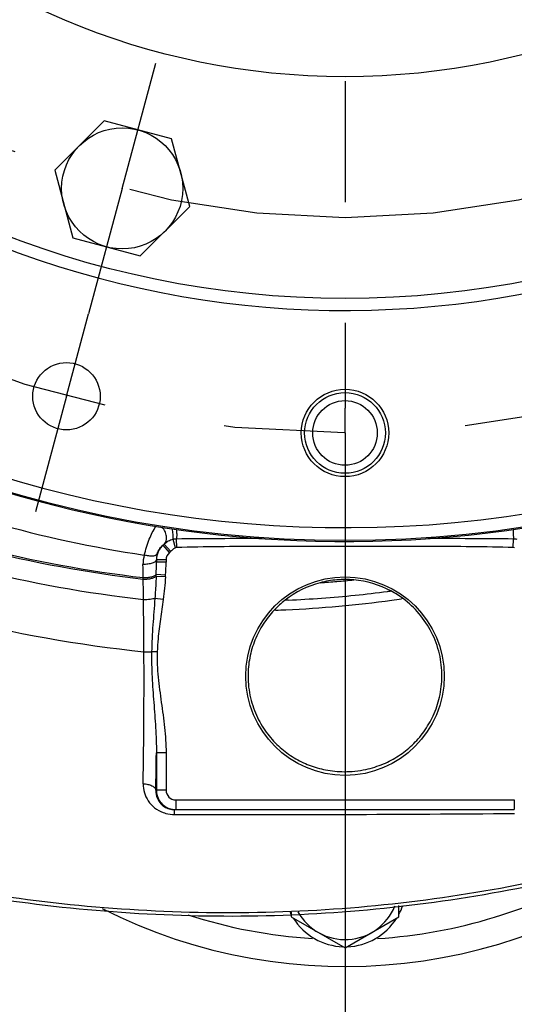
# Model space of a CAD drawing. Header units: inches. Extents: x 0 to 34, y 0 to 22.
# Tile 10 of 175: x 4.1 to 4.7, y 3.5 to 4.6. Entities that reach past the tile are written whole.
import ezdxf

# ---------------------------------------------------------------- set-up
doc = ezdxf.new("R2010")
doc.units = ezdxf.units.IN
doc.header["$LTSCALE"] = 1.87
doc.header["$MEASUREMENT"] = 0
doc.linetypes.add('CENTER', pattern=[0.6, 0.375, -0.075, 0.075, -0.075])
doc.layers.get('0').update_dxf_attribs({"linetype": 'CONTINUOUS'})
doc.layers.add('3_ALL_AXES', color=7, linetype='CONTINUOUS')
doc.layers.add('7_ALL_FEATURES', color=7, linetype='CONTINUOUS')
doc.styles.get("Standard").update_dxf_attribs({"font": 'txt', "width": 0.8})
doc.dimstyles.new('DIMSTYLE_2', dxfattribs={"dimtxt": 0.14, "dimasz": 0.156, "dimexe": 0.125, "dimexo": 0.0625, "dimgap": 0.07, "dimtad": 0, "dimtih": 1, "dimtoh": 1, "dimlfac": 4, "dimzin": 4, "dimdsep": 46, "dimtxsty": 'Standard', "dimblk": '_FILLED', "dimblk1": '_FILLED', "dimblk2": '_FILLED', "dimcen": 0.09, "dimadec": 0, "dimazin": 0, "dimtp": 0.001, "dimtm": 0.001, "dimtfac": 1, "dimtofl": 0, "dimtmove": 0, "dimatfit": 3, "dimldrblk": '_FILLED', "dimfxl": 0, "dimtolj": 1, "dimtzin": 4, "dimarcsym": 0})

# ---------------------------------------------------------------- blocks, each defined once
blk = doc.blocks.new('_FILLED')
at = {"color": 0, "linetype": 'ByBlock'}
blk.add_solid([(0, 0), (-1, 0.2003), (-1, -0.2003)], dxfattribs=at)
blk = doc.blocks.new('*D19')
at = {"color": 2, "linetype": 'Continuous'}
for p, q in [((4.4896, 4.1194), (4.4896, 2.082)), ((2.7006, 2.5528), (2.7006, 2.082)), ((3.5951, 2.207), (2.0691, 2.207)), ((2.7006, 2.207), (3.5951, 2.207)), ((4.4896, 2.207), (3.5951, 2.207))]:
    blk.add_line(p, q, dxfattribs=at)
at = {"color": 2, "linetype": 'Continuous', "xscale": 0.156, "yscale": 0.156, "zscale": 0.156, "rotation": 180}
blk.add_blockref('_FILLED', (2.7006, 2.207), dxfattribs=at)
at = {"color": 2, "linetype": 'Continuous', "xscale": 0.156, "yscale": 0.156, "zscale": 0.156}
blk.add_blockref('_FILLED', (4.4896, 2.207), dxfattribs=at)
at = {"color": 2, "linetype": 'Continuous', "insert": (1.6631, 2.277), "char_height": 0.14, "width": 0.784, "attachment_point": 3, "line_spacing_factor": 0.9}
blk.add_mtext('7.16\\P[181,8]', dxfattribs=at)
blk = doc.blocks.new('*D20')
at = {"color": 2, "linetype": 'Continuous'}
for p, q in [((2.4271, 5.4557), (2.4271, 0.8779)), ((4.4896, 4.1194), (4.4896, 0.8779)), ((2.4271, 1.0029), (2.9963, 1.0029)), ((4.4896, 1.0029), (3.9203, 1.0029))]:
    blk.add_line(p, q, dxfattribs=at)
at = {"color": 2, "linetype": 'Continuous', "xscale": 0.156, "yscale": 0.156, "zscale": 0.156, "rotation": 180}
blk.add_blockref('_FILLED', (2.4271, 1.0029), dxfattribs=at)
at = {"color": 2, "linetype": 'Continuous', "xscale": 0.156, "yscale": 0.156, "zscale": 0.156}
blk.add_blockref('_FILLED', (4.4896, 1.0029), dxfattribs=at)
at = {"color": 2, "linetype": 'Continuous', "insert": (3.2903, 1.0729), "char_height": 0.14, "width": 0.784, "attachment_point": 2, "line_spacing_factor": 0.9}
blk.add_mtext('8.25\\P[209,6]', dxfattribs=at)
blk = doc.blocks.new('*D22')
at = {"color": 2, "linetype": 'Continuous'}
for p, q in [((8.6362, 9.8525), (8.6362, 0.8779)), ((4.4896, 4.1194), (4.4896, 0.8779)), ((4.4896, 1.0029), (6.2969, 1.0029)), ((8.6362, 1.0029), (7.2209, 1.0029))]:
    blk.add_line(p, q, dxfattribs=at)
at = {"color": 2, "linetype": 'Continuous', "xscale": 0.156, "yscale": 0.156, "zscale": 0.156, "rotation": 180}
blk.add_blockref('_FILLED', (4.4896, 1.0029), dxfattribs=at)
at = {"color": 2, "linetype": 'Continuous', "xscale": 0.156, "yscale": 0.156, "zscale": 0.156}
blk.add_blockref('_FILLED', (8.6362, 1.0029), dxfattribs=at)
at = {"color": 2, "linetype": 'Continuous', "insert": (6.6469, 1.0729), "char_height": 0.14, "width": 0.784, "attachment_point": 2, "line_spacing_factor": 0.9}
blk.add_mtext('16.59\\P[421,3]', dxfattribs=at)
blk = doc.blocks.new('*D24')
at = {"color": 2, "linetype": 'Continuous'}
for p, q in [((4.4935, 12.0471), (0.9952, 12.0471)), ((1.1202, 12.0471), (1.1202, 5.4038)), ((1.1202, 2.7832), (1.1202, 4.9138)), ((4.4271, 2.7832), (0.9952, 2.7832))]:
    blk.add_line(p, q, dxfattribs=at)
at = {"color": 2, "linetype": 'Continuous', "xscale": 0.156, "yscale": 0.156, "zscale": 0.156}
for p, rotation in [((1.1202, 12.0471), 90), ((1.1202, 2.7832), 270)]:
    blk.add_blockref('_FILLED', p, dxfattribs=dict(at, rotation=rotation))
at = {"color": 2, "linetype": 'Continuous', "insert": (1.0082, 5.3338), "char_height": 0.14, "width": 0.784, "attachment_point": 2, "line_spacing_factor": 0.9}
blk.add_mtext('37.06\\P[941,2]', dxfattribs=at)

msp = doc.modelspace()

# ---------------------------------------------------------------- linework, layer by layer
at = {"color": 7, "linetype": 'Continuous'}
for p, q in [((4.292794, 4.019607), (4.2898, 4.029298)), ((4.29426, 4.036352), (4.293778, 4.029718)), ((4.294098, 4.019798), (4.293778, 4.029718)), ((4.684917, 4.036352), (4.685398, 4.029718)), ((4.685079, 4.019798), (4.685398, 4.029718)), ((4.279643, 4.023683), (4.278376, 4.02262)), ((4.285663, 4.014053), (4.278376, 4.02262)), ((4.287115, 4.015314), (4.279642, 4.023683)), ((4.287115, 4.015314), (4.285663, 4.014053)), ((4.294098, 4.019798), (4.292794, 4.019607)), ((4.686381, 4.019607), (4.685079, 4.019798)), ((4.281702, 4.005486), (4.270425, 4.005486)), ((4.270459, 4.002861), (4.270425, 4.005486)), ((4.270459, 4.005486), (4.270459, 4.002861)), ((4.281702, 4.005486), (4.281702, 4.002861)), ((4.281702, 4.002861), (4.270459, 4.002861)), ((4.255188, 3.98275), (4.255162, 3.984564)), ((4.281075, 3.985662), (4.270181, 3.986428)), ((4.281212, 3.987729), (4.27025, 3.988417)), ((4.278336, 3.959565), (4.268721, 3.960814)), ((4.42357, 3.958847), (4.419802, 3.958687)), ((4.557103, 3.960505), (4.55531, 3.960244)), ((4.409165, 3.947218), (4.407177, 3.947151)), ((4.256028, 3.898818), (4.264913, 3.898894)), ((4.271461, 3.898682), (4.264913, 3.898894)), ((4.281702, 3.781436), (4.270459, 3.781436)), ((4.270459, 3.781436), (4.270459, 3.737986)), ((4.281702, 3.781436), (4.281702, 3.737986)), ((4.281702, 3.737986), (4.270459, 3.737986)), ((4.292959, 3.726736), (4.686218, 3.726736)), ((4.292959, 3.726736), (4.292959, 3.715486)), ((4.686218, 3.726736), (4.686218, 3.715486)), ((4.291415, 3.715486), (4.686218, 3.715486)), ((4.291668, 3.709723), (4.291445, 3.715419)), ((4.291668, 3.709723), (4.292954, 3.709721))]:
    msp.add_line(p, q, dxfattribs=at)
msp.add_circle((4.489588, 3.870486), 0.115238, dxfattribs=at)
for centre, radius, start, end in [((4.489588, 5.402986), 1.376091, 220.078592, 337.49892), ((4.489588, 4.158236), 1.20375, 279.054555, 355.520284), ((4.462258, 5.389909), 1.394101, 254.096361, 261.511173), ((4.218247, 4.028413), 0.071975, 9.27498, 10.550617), ((4.103294, 4.043685), 0.191107, 357.801131, 359.138311), ((4.875884, 4.043685), 0.191108, 180.861718, 182.198893), ((4.292959, 4.005486), 0.0225, 130.401797, 179.999983), ((4.290023, 4.000784), 0.035102, 162.942309, 180.954832), ((4.292889, 4.005983), 0.022469, 163.851671, 181.269663), ((4.292949, 4.005485), 0.011247, 130.378686, 179.996299), ((-1.303091, 3.908608), 5.558772, 0.782925, 0.944096), ((3.887388, 4.001176), 0.383075, 358.09134, 0.252047), ((4.040077, 4.003116), 0.241625, 356.348956, 359.93962), ((-2.862799, 3.867486), 7.11892, 0.7372048, 0.9277301), ((3.825483, 4.002907), 0.445003, 357.877852, 358.13406), ((4.006663, 4.004967), 0.27509, 355.975883, 356.407311), ((4.368656, 5.306173), 1.330352, 273.971011, 274.811876), ((4.489644, 3.869577), 0.113165, 94.832421, 104.735676), ((4.489642, 3.869389), 0.113353, 84.90011, 94.823631), ((4.36934, 5.297944), 1.322095, 274.812244, 275.660531), ((4.489643, 3.869611), 0.113131, 61.93535, 84.890561), ((4.489631, 3.869633), 0.113108, 104.736836, 128.059931), ((4.365448, 5.290437), 1.332858, 275.852536, 277.47358), ((4.3648, 5.295538), 1.338, 277.472683, 277.652427), ((4.489645, 3.869615), 0.113127, 53.44814, 61.93528), ((-2.942881, 3.869554), 7.19897, 0.2329246, 0.7125455), ((4.489627, 3.869639), 0.113101, 128.059931, 136.73621), ((4.363708, 5.283923), 1.337474, 272.445201, 277.743767), ((4.364389, 5.306897), 1.349349, 272.513773, 274.165708), ((4.365733, 5.288223), 1.330626, 274.166387, 275.850059), ((4.362496, 5.293206), 1.346835, 277.741638, 278.23081), ((4.362028, 5.313928), 1.367523, 271.975302, 272.461857), ((4.417902, 5.458543), 1.5681, 255.696028, 264.074885), ((4.489588, 4.158236), 1.20375, 191.866978, 260.945445), ((-2.767869, 3.864733), 7.02398, 359.0272094, 0.2780541), ((-2.306467, 3.869418), 6.577515, 358.8550357, 359.2335825), ((4.29296, 3.737986), 0.0225, 180.000196, 211.816778), ((4.292956, 3.737989), 0.011253, 180.018908, 270.018443), ((4.293073, 3.738085), 0.02265, 211.87934, 230.459376), ((4.291088, 3.736831), 0.021286, 232.149772, 238.044836), ((4.292959, 3.737986), 0.0225, 230.522114, 269.999629), ((4.291529, 3.747533), 0.037788, 249.66756, 254.489572), ((4.291701, 3.748193), 0.038471, 254.505828, 269.951808), ((4.359568, 42.92473), 39.215066, 269.9026725, 270.477869)]:
    msp.add_arc(centre, radius, start, end, dxfattribs=at)
for points, knots in [([(4.255188, 3.98275), (4.190915, 3.990316), (4.063026, 4.014001), (3.877365, 4.074268), (3.700843, 4.158463), (3.591401, 4.22969), (3.539374, 4.268801)], [0, 0, 0, 0, 0.24914913, 0.49904375, 0.74941822, 1, 1, 1, 1]), ([(4.255162, 3.984564), (4.191013, 3.992134), (4.063372, 4.015801), (3.878074, 4.075982), (3.701901, 4.16003), (3.592673, 4.231121), (3.540747, 4.270156)], [0, 0, 0, 0, 0.24915803, 0.49905383, 0.74942431, 1, 1, 1, 1]), ([(4.255532, 3.95908), (4.189698, 3.966584), (4.058653, 3.990425), (3.868356, 4.051701), (3.68739, 4.137654), (3.57521, 4.210534), (3.521899, 4.250585)], [0, 0, 0, 0, 0.24905894, 0.49894847, 0.74936638, 1, 1, 1, 1]), ([(5.575044, 4.080884), (5.538185, 4.045842), (5.461214, 3.979078), (5.33726, 3.889559), (5.205744, 3.810958), (5.067617, 3.743515), (4.923735, 3.6877), (4.77496, 3.644176), (4.622196, 3.613586), (4.466375, 3.596624), (4.308597, 3.593837), (4.096867, 3.608622), (3.833808, 3.661415), (3.532162, 3.777095), (3.34625, 3.887802), (3.25906, 3.950974)], [0, 0, 0, 0, 0.06069297, 0.12140191, 0.18224648, 0.24331214, 0.30462663, 0.36620077, 0.42807172, 0.49031252, 0.55300233, 0.61612948, 0.74334759, 0.87150768, 1, 1, 1, 1]), ([(5.575034, 4.076389), (5.538146, 4.041381), (5.461133, 3.974688), (5.337149, 3.885268), (5.205643, 3.806757), (5.067559, 3.739387), (4.923743, 3.683626), (4.77505, 3.640138), (4.622374, 3.609564), (4.46664, 3.592598), (4.308942, 3.589785), (4.097295, 3.604505), (3.834306, 3.65715), (3.532662, 3.772513), (3.346661, 3.88292), (3.259398, 3.945925)], [0, 0, 0, 0, 0.06071379, 0.12143263, 0.18227885, 0.24334028, 0.30464606, 0.36620883, 0.42806783, 0.49029835, 0.55298144, 0.61610585, 0.74332946, 0.87150241, 1, 1, 1, 1]), ([(4.256465, 4.01108), (4.257929, 4.017352), (4.261536, 4.028912), (4.266905, 4.039785), (4.269888, 4.044546)], [0, 0, 0, 0, 0.53410764, 1, 1, 1, 1]), ([(4.279645, 4.023686), (4.280735, 4.024795), (4.282374, 4.027848), (4.282539, 4.033204), (4.280745, 4.038693), (4.278421, 4.041962), (4.277024, 4.043411)], [0, 0, 0, 0, 0.21493561, 0.45548585, 0.7218827, 1, 1, 1, 1]), ([(4.2898, 4.029298), (4.289921, 4.029938), (4.290041, 4.031435), (4.28998, 4.035024), (4.289618, 4.037947), (4.28928, 4.040013)], [0, 0, 0, 0, 0.1817649, 0.41662707, 1, 1, 1, 1]), ([(4.2898, 4.029298), (4.287856, 4.028871), (4.285065, 4.027745), (4.281841, 4.025537), (4.280377, 4.024304), (4.279645, 4.023686)], [0, 0, 0, 0, 0.50995063, 0.75451499, 1, 1, 1, 1]), ([(4.393466, 4.030256), (4.37685, 4.030239), (4.34362, 4.030178), (4.31039, 4.029984), (4.293778, 4.029718)], [0, 0, 0, 0, 0.50004558, 1, 1, 1, 1]), ([(4.685398, 4.029718), (4.66878, 4.029983), (4.635534, 4.030201), (4.602289, 4.030235), (4.585665, 4.030252)], [0, 0, 0, 0, 0.49995348, 1, 1, 1, 1]), ([(4.271306, 4.012233), (4.271984, 4.014567), (4.273963, 4.018441), (4.27696, 4.021499), (4.278376, 4.02262)], [0, 0, 0, 0, 0.57363807, 1, 1, 1, 1]), ([(4.292794, 4.019607), (4.291661, 4.019252), (4.289709, 4.017736), (4.288007, 4.016109), (4.287115, 4.015314)], [0, 0, 0, 0, 0.49861125, 1, 1, 1, 1]), ([(4.490064, 4.02124), (4.457401, 4.02124), (4.408406, 4.021287), (4.343081, 4.020884), (4.310421, 4.020324), (4.294098, 4.019798)], [0, 0, 0, 0, 0.5000023, 0.75000292, 1, 1, 1, 1]), ([(4.685079, 4.019798), (4.668836, 4.020319), (4.636334, 4.020911), (4.571326, 4.02126), (4.522569, 4.021238), (4.490064, 4.02124)], [0, 0, 0, 0, 0.24999717, 0.49999786, 1, 1, 1, 1]), ([(4.270425, 4.005486), (4.270351, 4.004682), (4.269311, 4.003491), (4.267542, 4.002454), (4.26559, 4.001667), (4.263269, 4.00103), (4.259687, 4.000386), (4.256855, 4.000198), (4.254926, 4.000199)], [0, 0, 0, 0, 0.14113598, 0.24209072, 0.36443832, 0.5058228, 0.66279759, 1, 1, 1, 1]), ([(4.271306, 4.012233), (4.271016, 4.011522), (4.269845, 4.010667), (4.268023, 4.010123), (4.265345, 4.009761), (4.261408, 4.009972), (4.258168, 4.010621), (4.256465, 4.01108)], [0, 0, 0, 0, 0.14729668, 0.24791177, 0.36840104, 0.66185876, 1, 1, 1, 1]), ([(4.27025, 3.988417), (4.270033, 3.988115), (4.269404, 3.987535), (4.267615, 3.986482), (4.264503, 3.985478), (4.260097, 3.984739), (4.256857, 3.984565), (4.255162, 3.984564)], [0, 0, 0, 0, 0.07002366, 0.1586265, 0.39016171, 0.68043144, 1, 1, 1, 1]), ([(4.270181, 3.986428), (4.269944, 3.986138), (4.269289, 3.985584), (4.267477, 3.98458), (4.264386, 3.983621), (4.260037, 3.982916), (4.256852, 3.982751), (4.255188, 3.98275)], [0, 0, 0, 0, 0.07138118, 0.1612162, 0.39374149, 0.68282541, 1, 1, 1, 1]), ([(4.270181, 3.986428), (4.270102, 3.984295), (4.26973, 3.975751), (4.269176, 3.967215), (4.268721, 3.960814)], [0, 0, 0, 0, 0.24961319, 1, 1, 1, 1]), ([(4.268721, 3.960814), (4.267924, 3.960511), (4.266057, 3.960009), (4.261665, 3.95928), (4.258058, 3.959085), (4.255532, 3.95908)], [0, 0, 0, 0, 0.19165293, 0.4324888, 1, 1, 1, 1]), ([(4.268721, 3.960814), (4.267987, 3.950512), (4.266248, 3.929906), (4.265094, 3.909245), (4.264913, 3.898894)], [0, 0, 0, 0, 0.49940681, 1, 1, 1, 1]), ([(4.278336, 3.959565), (4.277349, 3.951967), (4.275123, 3.936806), (4.272473, 3.91654), (4.271626, 3.903788), (4.271461, 3.898682)], [0, 0, 0, 0, 0.3750023, 0.7499909, 1, 1, 1, 1]), ([(4.602151, 3.870486), (4.602191, 3.879162), (4.600202, 3.896754), (4.591126, 3.92163), (4.576568, 3.943536), (4.563853, 3.955425), (4.557018, 3.960492)], [0, 0, 0, 0, 0.24971452, 0.50408199, 0.7551167, 1, 1, 1, 1]), ([(4.407266, 3.947154), (4.402574, 3.942168), (4.393997, 3.931196), (4.384312, 3.912472), (4.378248, 3.891956), (4.37689, 3.877638), (4.376905, 3.870486)], [0, 0, 0, 0, 0.24352129, 0.49215206, 0.74557235, 1, 1, 1, 1]), ([(4.264913, 3.898894), (4.264827, 3.893975), (4.264837, 3.884133), (4.265579, 3.86448), (4.267459, 3.840011), (4.269738, 3.810734), (4.270511, 3.791187), (4.270459, 3.781436)], [0, 0, 0, 0, 0.12548336, 0.25093591, 0.50150906, 0.75130791, 1, 1, 1, 1]), ([(4.271461, 3.898682), (4.271303, 3.893776), (4.271333, 3.883949), (4.272394, 3.869252), (4.274148, 3.854626), (4.276905, 3.835184), (4.280314, 3.810882), (4.281702, 3.791251), (4.281702, 3.781436)], [0, 0, 0, 0, 0.12500083, 0.25000785, 0.37502158, 0.50003668, 0.75005737, 1, 1, 1, 1]), ([(4.376905, 3.870486), (4.376922, 3.861988), (4.378868, 3.845385), (4.386976, 3.822533), (4.39892, 3.803112), (4.413532, 3.787397), (4.429991, 3.775267), (4.447886, 3.766495), (4.4675, 3.760866), (4.489733, 3.758745), (4.512596, 3.761117), (4.533958, 3.767813), (4.552136, 3.777486), (4.568065, 3.790069), (4.581807, 3.805758), (4.592834, 3.824627), (4.600295, 3.846527), (4.602113, 3.862351), (4.602151, 3.870486)], [0, 0, 0, 0, 0.07266727, 0.14145809, 0.20581089, 0.26627811, 0.32384041, 0.37969535, 0.43582297, 0.49743039, 0.56959081, 0.63083194, 0.68776148, 0.7447365, 0.80348781, 0.86509261, 0.93044032, 1, 1, 1, 1]), ([(4.255099, 3.745483), (4.255036, 3.742003), (4.25599, 3.73496), (4.260605, 3.72524), (4.268183, 3.717117), (4.274814, 3.713428), (4.278399, 3.712099)], [0, 0, 0, 0, 0.24132722, 0.48386296, 0.7348902, 1, 1, 1, 1]), ([(4.255099, 3.745483), (4.256952, 3.745433), (4.260461, 3.745012), (4.264519, 3.743687), (4.267098, 3.742131), (4.268848, 3.740574), (4.269673, 3.738997), (4.269734, 3.737986)], [0, 0, 0, 0, 0.31635963, 0.59960997, 0.72093965, 0.82714468, 1, 1, 1, 1]), ([(4.269734, 3.737986), (4.269624, 3.734696), (4.270897, 3.727773), (4.275269, 3.722166), (4.278027, 3.720023)], [0, 0, 0, 0, 0.48517933, 1, 1, 1, 1]), ([(4.279822, 3.71877), (4.281471, 3.717742), (4.285222, 3.716061), (4.289302, 3.715486), (4.291415, 3.715486)], [0, 0, 0, 0, 0.47897752, 1, 1, 1, 1]), ([(4.291445, 3.715419), (4.291442, 3.715436), (4.291437, 3.715456), (4.291423, 3.715486), (4.291415, 3.715486)], [0, 0, 0, 0, 0.6989002, 1, 1, 1, 1])]:
    msp.add_open_spline(points, degree=3, knots=knots, dxfattribs=at)
for points in [[(4.293778, 4.029718), (4.292445, 4.029713), (4.291104, 4.029579), (4.2898, 4.029298)], [(4.689377, 4.029298), (4.688073, 4.029579), (4.686732, 4.029714), (4.685398, 4.029718)], [(4.281075, 3.985662), (4.280461, 3.976937), (4.279462, 3.968239), (4.278336, 3.959565)]]:
    msp.add_open_spline(points, degree=3, dxfattribs=at)
at = {"layer": '3_ALL_AXES', "color": 7, "linetype": 'CENTER'}
for p, q in [((4.489588, 5.402986), (4.489588, 4.181861)), ((4.230769, 4.43706), (4.269794, 4.582703)), ((4.230769, 4.43706), (4.191744, 4.291416)), ((4.166065, 4.195578), (4.191744, 4.291416)), ((4.166065, 4.195578), (4.130056, 4.061194)), ((4.489588, 4.152986), (4.489588, 4.181861)), ((4.489588, 4.152986), (4.489588, 4.002236))]:
    msp.add_line(p, q, dxfattribs=at)
at = {"layer": '3_ALL_AXES', "color": 7, "linetype": 'Continuous'}
for p, q in [((4.209756, 4.515483), (4.152346, 4.458073)), ((4.288179, 4.49447), (4.209756, 4.515483)), ((4.309193, 4.416046), (4.288179, 4.49447)), ((4.152346, 4.458073), (4.173359, 4.37965)), ((4.251783, 4.358636), (4.309193, 4.416046)), ((4.173359, 4.37965), (4.251783, 4.358636)), ((4.552088, 3.590901), (4.552088, 3.603936)), ((4.427088, 3.596294), (4.427088, 3.590901)), ((4.427088, 3.590901), (4.489588, 3.554817)), ((4.489588, 3.554817), (4.552088, 3.590901))]:
    msp.add_line(p, q, dxfattribs=at)
at = {"layer": '3_ALL_AXES', "color": 7, "linetype": 'CENTER'}
for radius in [1.25, 1]:
    msp.add_circle((4.489588, 5.402986), radius, dxfattribs=at)
at = {"layer": '3_ALL_AXES', "color": 7, "linetype": 'Continuous'}
for centre, radius in [((4.489588, 5.402986), 1.09375), ((4.230769, 4.43706), 0.070312), ((4.166065, 4.195578), 0.039125), ((4.489588, 4.152986), 0.05075)]:
    msp.add_circle(centre, radius, dxfattribs=at)
for centre, radius, start, end in [((4.489588, 4.158236), 1.375, 271.827381, 10.49927), ((4.489588, 4.158236), 1.375, 190.387114, 268.172619), ((4.489588, 3.626986), 0.0625, 208.983098, 338.011532)]:
    msp.add_arc(centre, radius, start, end, dxfattribs=at)
at = {"layer": '7_ALL_FEATURES', "color": 7, "linetype": 'Continuous'}
for centre, radius in [((4.489588, 5.402986), 1.375), ((4.489588, 5.402986), 0.83625), ((4.489588, 4.152986), 0.046875), ((4.489588, 4.152986), 0.0375)]:
    msp.add_circle(centre, radius, dxfattribs=at)
for centre, radius, start, end in [((4.489588, 5.402986), 1.36, 322.180756, 127.927243), ((4.489588, 5.402986), 1.36, 142.180756, 307.927243), ((4.489588, 5.402986), 1.107738, 142.180756, 307.951837), ((4.489588, 4.158236), 0.625, 243.16446, 309.536889), ((4.489588, 4.158236), 0.59375, 273.652697, 300.378401), ((4.489588, 3.626986), 0.070875, 331.877286, 341.229478), ((4.489588, 4.158236), 0.59375, 252.100105, 266.341987), ((4.489588, 3.626986), 0.070875, 205.757589, 208.094029), ((4.489588, 3.626986), 0.070875, 211.962018, 268.03143), ((4.489588, 3.626986), 0.070875, 272.066479, 327.890014)]:
    msp.add_arc(centre, radius, start, end, dxfattribs=at)

# ---------------------------------------------------------------- dimensions: what is measured, and where the dimension line sits
at = {"color": 2, "linetype": 'Continuous'}
for base, p1, p2, angle, picture, middle in [((1.120192, 2.783236), (4.555951, 12.047102), (4.489588, 2.783236), 270, '*D24', (1.120192, 5.158785)), ((4.489588, 1.002924), (8.63622, 9.914994), (4.489588, 4.181861), 180, '*D22', (6.758887, 0.897924)), ((2.427088, 1.002924), (4.489588, 4.181861), (2.427088, 5.518223), 180, '*D20', (3.458338, 0.897924)), ((2.700588, 2.206988), (4.489588, 4.181861), (2.700588, 2.615316), 180, '*D19', (1.607071, 2.101988))]:
    dim = msp.add_linear_dim(base=base, p1=p1, p2=p2, angle=angle, dimstyle='DIMSTYLE_2', dxfattribs=at)
    dim.commit()
    dim.dimension.update_dxf_attribs({"geometry": picture, "text_midpoint": middle, "dimtype": 160})

doc.saveas('drawing.dxf')
